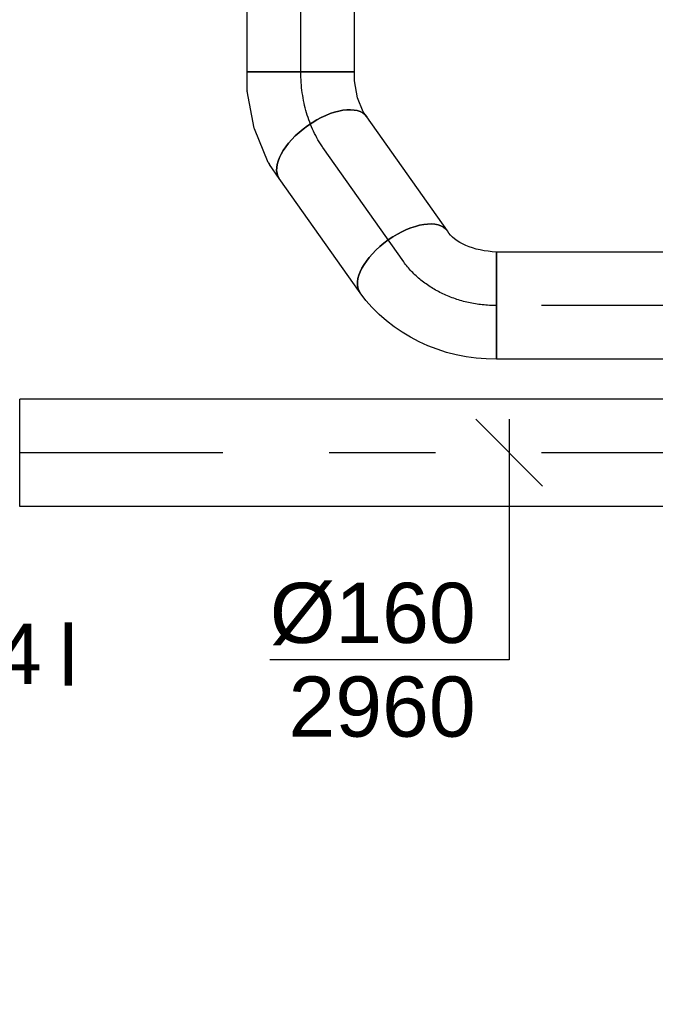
# Model space of a CAD drawing. Extents: x -238422 to 258194, y -34825 to 126331.
# Tile 174 of 239: x 19374 to 20324, y 13328 to 14799. Entities that reach past the tile are written whole.
import ezdxf
from ezdxf.enums import TextEntityAlignment as Align

# ---------------------------------------------------------------- set-up
doc = ezdxf.new("R2010")
doc.units = 0
doc.header["$LTSCALE"] = 50
doc.linetypes.add('CENTER2', pattern=[28.575000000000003, 19.05, -3.175, 3.175, -3.175])
doc.linetypes.add('STREEPJES', pattern=[0.1, 0.05, -0.05])
doc.layers.get('0').update_dxf_attribs({"linetype": 'CONTINUOUS'})
for name, color, linetype in [('EL6311--', 3, 'CONTINUOUS'), ('WL570---_TOEVOER', 3, 'CONTINUOUS'), ('WL570---_TOEVOER_HL', 8, 'CONTINUOUS'), ('WM570---_TOEVOER', 1, 'CONTINUOUS'), ('WM570---_TOEVOER_PR', 1, 'CONTINUOUS')]:
    doc.layers.add(name, color=color, linetype=linetype)
doc.styles.add('BURO-018', font='ARIAL.TTF', dxfattribs={"height": 90})

# ---------------------------------------------------------------- blocks, each defined once
blk = doc.blocks.new('E001611207146')
at = {"color": 0}
for p, q in [((-12.07, -1.46), (-12.07, 1.46)), ((-12.07, 1.46), (12.07, 1.46)), ((12.07, 1.46), (12.07, -1.46)), ((12.07, -1.46), (-12.07, -1.46))]:
    blk.add_line(p, q, dxfattribs=at)
at = {"color": 0, "linetype": 'Continuous', "style": 'BURO-018'}
for tag, p in [('E_GKAST', (0, 8)), ('E_GROEP', (0, 5)), ('E_SGROEP', (4.5, 5)), ('E_ARMCODE', (0, 0)), ('E_SLET', (4.5, -3))]:
    blk.add_attdef(tag, text='', height=1.8, dxfattribs=at).set_placement(p, align=Align.MIDDLE)
blk = doc.blocks.new('*U401')
at = {"color": 0, "ltscale": 10}
for p, q in [((3.637978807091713e-12, 79.99999999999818, -2960), (1732.326363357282, 79.99999999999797, -2960)), ((1732.326363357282, 79.99999999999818, -2960), (1732.326363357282, -80.00000000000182, -2960)), ((3.637978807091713e-12, -80.00000000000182, -2960), (1732.326363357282, -80.00000000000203, -2960))]:
    blk.add_line(p, q, dxfattribs=at)
at = {"layer": 'WL570---_TOEVOER_HL', "linetype": 'CENTER2'}
blk.add_line((3.637978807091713e-12, -1.818989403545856e-12, -2960), (1732.326363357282, -2.031138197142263e-12, -2960), dxfattribs=at)
at = {"layer": 'WM570---_TOEVOER_PR', "color": 1, "style": 'BURO-018'}
blk.add_attdef('POSNR', text='', height=90, dxfattribs=at).set_placement((0, 0), align=Align.MIDDLE)
blk = doc.blocks.new('*U402')
at = {"layer": 'WM570---_TOEVOER', "color": 0, "ltscale": 10}
for p, q in [((49.96738563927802, -50.00000000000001), (-49.96738563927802, 50.00000000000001)), ((0, 50), (0, -309.0912344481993)), ((0, -309.0912344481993), (-357.5716234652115, -309.0912344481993))]:
    blk.add_line(p, q, dxfattribs=at)
at = {"layer": 'WM570---_TOEVOER', "color": 0, "style": 'BURO-018'}
for s, p in [('%%c160', (-357.5716234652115, -284.0912344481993)), ('2960', (-329.699863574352, -424.0912344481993))]:
    blk.add_text(s, height=90, dxfattribs=at).set_placement(p)
blk = doc.blocks.new('*U403')
at = {"color": 0, "ltscale": 10}
for p, q in [((547.1606520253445, 110.0337214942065, -2960), (707.1606520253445, 88.96932188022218, -2960)), ((540.2500973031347, 93.3501665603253, -2960), (668.2819621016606, -4.892138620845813, -2960)), ((693.8998549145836, 39.47935331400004, -2960), (544.8035905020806, 101.237048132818, -2960)), ((3.637978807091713e-12, 79.99999999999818, -2960), (3.618384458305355e-12, -80.00000000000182, -2960)), ((28.4763020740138, 79.99999999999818, -2960), (28.47630207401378, -80.00000000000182, -2960)), ((85.42890622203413, 79.99999999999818, -2960), (85.42890622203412, -80.00000000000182, -2960)), ((142.3815103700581, 79.99999999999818, -2960), (142.3815103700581, -80.00000000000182, -2960)), ((199.3341145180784, 79.99999999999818, -2960), (199.3341145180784, -80.00000000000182, -2960)), ((256.2867186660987, 79.99999999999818, -2960), (256.2867186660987, -80.00000000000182, -2960)), ((313.2393228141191, 79.99999999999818, -2960), (313.2393228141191, -80.00000000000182, -2960)), ((370.1919269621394, 79.99999999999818, -2960), (370.1919269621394, -80.00000000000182, -2960)), ((427.1445311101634, 79.99999999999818, -2960), (427.1445311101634, -80.00000000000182, -2960)), ((484.0971352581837, 79.99999999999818, -2960), (484.0971352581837, -80.00000000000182, -2960)), ((538.1913301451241, -80.00000000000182, -2960), (517.1269305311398, 79.99999999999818, -2960)), ((525.9236038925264, 82.35706152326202, -2960), (587.6812987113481, -66.73920288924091, -2960)), ((632.0527906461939, -41.12131007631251, -2960), (533.8104854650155, 86.91055472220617, -2960))]:
    blk.add_line(p, q, dxfattribs=at)
at = {"color": 0, "ltscale": 10, "extrusion": (0, 0, -1)}
for centre, major_axis, ratio, start_param, end_param in [((626.7366484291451, 259.1196865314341, -2960), (-79.99198178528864, -1.132629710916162), 0.9652419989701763, 0, 3.141592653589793), ((627.1216886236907, 172.2722137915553, -2960), (-79.99990739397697, -0.1293193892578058), 0.3852419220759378, 0.0002278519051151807, 3.141820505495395)]:
    blk.add_ellipse(centre, major_axis=major_axis, ratio=ratio, start_param=start_param, end_param=end_param, dxfattribs=at)
at = {"color": 0, "ltscale": 10}
for centre, major_axis, ratio, start_param, end_param in [((626.809445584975, 253.9783868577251, -2960), (79.99576372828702, 0.8306353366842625), 0.930904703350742, 0.003514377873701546, 3.138078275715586), ((627.04640662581, 206.3681269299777, -2960), (79.99965271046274, 0.241178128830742), 0.6129470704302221, 0.0004945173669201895, 3.142087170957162), ((627.1606520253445, 134.2606877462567, -2960), (79.99999981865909, 0.04100165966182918), 0.1313867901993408, 6.733845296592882e-05, 3.141659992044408)]:
    blk.add_ellipse(centre, major_axis=major_axis, ratio=ratio, start_param=start_param, end_param=end_param, dxfattribs=at)
at = {"color": 0, "ltscale": 10, "extrusion": (0, 0, -0.9999999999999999)}
blk.add_ellipse((626.9399161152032, 234.234023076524, -2960), major_axis=(-79.99894034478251, -0.4171746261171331), ratio=0.7990456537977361, start_param=0.001113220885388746, end_param=3.142705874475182, dxfattribs=at)
at = {"layer": 'WM570---_TOEVOER_PR', "color": 1, "style": 'BURO-018'}
blk.add_attdef('POSNR', text='', height=90, dxfattribs=at).set_placement((0, 0), align=Align.MIDDLE)
blk = doc.blocks.new('*U410')
at = {"color": 0, "ltscale": 10}
for p, q in [((3.637978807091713e-12, 79.99999999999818, -2960), (1019.878253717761, 79.99999999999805, -2960)), ((1019.878253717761, 79.99999999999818, -2960), (1019.878253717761, -80.00000000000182, -2960)), ((3.637978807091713e-12, -80.00000000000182, -2960), (1019.878253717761, -80.00000000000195, -2960))]:
    blk.add_line(p, q, dxfattribs=at)
at = {"layer": 'WL570---_TOEVOER_HL', "linetype": 'CENTER2'}
blk.add_line((3.637978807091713e-12, -1.818989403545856e-12, -2960), (1019.878253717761, -1.943888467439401e-12, -2960), dxfattribs=at)
at = {"layer": 'WM570---_TOEVOER_PR', "color": 1, "style": 'BURO-018'}
blk.add_attdef('POSNR', text='', height=90, dxfattribs=at).set_placement((0, 0), align=Align.MIDDLE)
blk = doc.blocks.new('*U411')
at = {"color": 0, "ltscale": 10}
blk.add_line((-92.39999999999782, -80, -2959.999999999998), (-92.3999999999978, 80, -2959.999999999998), dxfattribs=at)
at = {"color": 0, "ltscale": 10, "extrusion": (1.232595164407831e-32, -1.282927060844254e-48, -1)}
blk.add_ellipse((-91.59102199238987, -142.3559199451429, -2959.999999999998), major_axis=(-243.2344085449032, -5.816322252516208), ratio=0.9138769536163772, start_param=1.589320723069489, end_param=2.580491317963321, dxfattribs=at)
at = {"color": 0, "ltscale": 10, "extrusion": (1.232595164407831e-32, -6.842277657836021e-49, -1)}
blk.add_ellipse((46.20000000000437, -65.33666658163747, -2959.999999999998), major_axis=(65.31972647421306, 46.18802153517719), ratio=0.5000000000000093, start_param=0, end_param=3.141592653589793, dxfattribs=at)
at = {"color": 0, "ltscale": 10, "extrusion": (1.232595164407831e-32, -1.539512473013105e-48, -1)}
blk.add_ellipse((-92.98676789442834, -119.361631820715, -2959.999999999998), major_axis=(-76.7742257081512, 4.157087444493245), ratio=0.511710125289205, start_param=1.550735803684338, end_param=2.83646851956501, dxfattribs=at)
at = {"layer": 'WL570---_TOEVOER_HL', "linetype": 'CENTER2', "extrusion": (1.232595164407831e-32, -1.509493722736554e-48, -1)}
blk.add_ellipse((-92.39999999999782, -130.6733331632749, -2959.999999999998), major_axis=(-160.0414946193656, 3.927311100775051e-13), ratio=0.8164965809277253, start_param=1.570796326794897, end_param=2.617993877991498, dxfattribs=at)
at = {"layer": 'WM570---_TOEVOER_PR', "color": 1, "style": 'BURO-018'}
blk.add_attdef('POSNR', text='', height=90, dxfattribs=at).set_placement((0, 0), align=Align.MIDDLE)
blk = doc.blocks.new('*U412')
at = {"color": 0, "ltscale": 10}
for p, q in [((-6.821210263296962e-13, 80, -2913.8), (208.9719299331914, 80.00000000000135, -2913.8)), ((-6.821210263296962e-13, -80, -2913.8), (208.9719299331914, -79.99999999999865, -2913.8))]:
    blk.add_line(p, q, dxfattribs=at)
blk.add_ellipse((-6.821210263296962e-13, 0, -2913.8), major_axis=(-5.151434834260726e-13, 80.00000000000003), ratio=0.5000000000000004, start_param=3.141592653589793, end_param=6.283185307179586, dxfattribs=at)
at = {"color": 0, "ltscale": 10, "extrusion": (1.547480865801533e-16, 2.655057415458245e-17, -1)}
blk.add_ellipse((208.9719299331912, 0, -2913.8), major_axis=(-5.151434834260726e-13, 80.00000000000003), ratio=0.5000000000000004, start_param=0, end_param=3.141592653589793, dxfattribs=at)
at = {"layer": 'WL570---_TOEVOER_HL', "linetype": 'CENTER2'}
blk.add_line((-6.821210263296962e-13, 0, -2913.8), (208.9719299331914, 1.334031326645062e-12, -2913.8), dxfattribs=at)
at = {"layer": 'WM570---_TOEVOER_PR', "color": 1, "style": 'BURO-018'}
blk.add_attdef('POSNR', text='', height=90, dxfattribs=at).set_placement((0, 0), align=Align.MIDDLE)
blk = doc.blocks.new('*U413')
at = {"color": 0, "ltscale": 10}
for p, q in [((-57.41748427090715, 79.99999999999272, -2759.999999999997), (-31.72067933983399, 79.99999999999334, -2759.999999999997)), ((-28.34965784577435, 79.61422982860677, -2759.999999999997), (24.56407147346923, 67.342931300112, -2759.999999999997)), ((24.56407147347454, 67.34293130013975, -2759.999999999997), (25.68199925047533, 66.96243883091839, -2759.999999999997)), ((25.68199925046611, 66.96243883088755, -2759.999999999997), (76.92386162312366, 43.57149174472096, -2759.999999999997)), ((77.03526296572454, 43.50743287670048, -2759.999999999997), (76.92386162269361, 43.57149174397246, -2759.999999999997)), ((77.0352629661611, 43.50743287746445, -2759.999999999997), (100.3217448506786, 27.04140362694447, -2759.999999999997)), ((100.3217448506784, 27.04140362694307, -2759.999999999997), (7.945701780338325, -103.5980493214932, -2759.999999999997)), ((-57.41748427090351, -80, -2759.999999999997), (-48.32304311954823, -79.99999999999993, -2759.999999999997)), ((-48.32304311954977, -80, -2759.999999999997), (-26.67024215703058, -85.02153199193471, -2759.999999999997)), ((-26.67024215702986, -85.02153199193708, -2759.999999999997), (-3.126550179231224, -95.76878487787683, -2759.999999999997)), ((-3.126550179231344, -95.76878487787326, -2759.999999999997), (7.945701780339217, -103.5980493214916, -2759.999999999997))]:
    blk.add_line(p, q, dxfattribs=at)
for centre, major_axis, ratio, start_param, end_param in [((-57.41748427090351, 0, -2759.999999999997), (-1.532107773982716e-12, 80.00000000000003), 0.4999999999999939, 3.141592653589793, 6.283185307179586), ((-39.16806924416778, 0, -2759.999999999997), (-9.143930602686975, -79.90349925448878), 0.4295971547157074, 3.092470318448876, 3.190714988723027)]:
    blk.add_ellipse(centre, major_axis=major_axis, ratio=ratio, start_param=start_param, end_param=end_param, dxfattribs=at)
at = {"layer": 'WL570---_TOEVOER_HL', "linetype": 'CENTER2', "extrusion": (-1.01175215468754e-16, -6.443231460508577e-17, -1)}
blk.add_ellipse((-11.21146118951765, -130.6903690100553, -2759.999999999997), major_axis=(130.6903690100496, -92.41204616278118), ratio=0.7071067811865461, start_param=3.926990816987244, end_param=4.712388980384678, dxfattribs=at)
at = {"layer": 'WM570---_TOEVOER_PR', "color": 1, "style": 'BURO-018'}
blk.add_attdef('POSNR', text='', height=90, dxfattribs=at).set_placement((0, 0), align=Align.MIDDLE)
blk = doc.blocks.new('*U416')
at = {"color": 0, "ltscale": 10}
for p, q in [((0, 80, -2760), (318.5661535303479, 79.99999999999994, -2760)), ((0, -80, -2760), (2.939152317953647e-14, 80, -2760)), ((698.566153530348, 80, -2760), (1009.607354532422, 79.99999999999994, -2760)), ((1009.607354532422, 80, -2760), (1009.607354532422, -80, -2760)), ((0, -80, -2760), (318.5661535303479, -80.00000000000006, -2760)), ((698.566153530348, -80, -2760), (1009.607354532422, -80.00000000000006, -2760))]:
    blk.add_line(p, q, dxfattribs=at)
at = {"color": 8, "linetype": 'STREEPJES', "ltscale": 10}
for p, q in [((338.5661535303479, 80, -2760), (678.566153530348, 80, -2760)), ((338.5661535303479, -80, -2760), (678.566153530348, -80, -2760))]:
    blk.add_line(p, q, dxfattribs=at)
at = {"layer": 'WL570---_TOEVOER_HL', "linetype": 'CENTER2'}
blk.add_line((0, 0, -2760), (1009.607354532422, -1.854618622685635e-13, -2760), dxfattribs=at)
at = {"layer": 'WM570---_TOEVOER_PR', "color": 1, "style": 'BURO-018'}
blk.add_attdef('POSNR', text='', height=90, dxfattribs=at).set_placement((0, 0), align=Align.MIDDLE)

msp = doc.modelspace()

# ---------------------------------------------------------------- block references
at = {"layer": 'EL6311--'}
ref = msp.add_blockref('E001611207146', (19223.51839341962, 13441.28425848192), dxfattribs=dict(at, xscale=50, yscale=50, zscale=50, rotation=90))
ref.add_attrib('E_ARMCODE', 'D', dxfattribs={"layer": '0', "color": 1, "linetype": 'Continuous', "height": 90, "style": 'BURO-018'}).set_placement((19223.51839341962, 13441.28425848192), align=Align.MIDDLE)
ref.add_attrib('E_SLET', 'l', dxfattribs={"layer": '0', "color": 1, "linetype": 'Continuous', "height": 90, "style": 'BURO-018'}).set_placement((19446.92777290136, 13851.64665399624), align=Align.MIDDLE)
ref.add_attrib('E_GROEP', '4', dxfattribs={"layer": '0', "color": 1, "linetype": 'Continuous', "height": 90, "style": 'BURO-018'}).set_placement((19372.53643420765, 13851.94483702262), align=Align.MIDDLE)
at = {"layer": 'WL570---_TOEVOER'}
for name, p, rotation in [('*U416', (19794.41823259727, 14721.28229512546, 2760), 90), ('*U413', (19794.41823259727, 14654.98229512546, 2760), 125.2643896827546), ('*U412', (19948.21823259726, 14437.47624923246, 2913.8), 125.2643896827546), ('*U411', (19994.41823259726, 14372.13958265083, 2959.999999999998), 180), ('*U410', (21106.69648631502, 14372.13958265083, 2960), 180), ('*U403', (19374.37012295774, 14152.22612754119, 2960), 180), ('*U401', (21106.69648631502, 14152.22612754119, 2960), 180)]:
    msp.add_blockref(name, p, dxfattribs=dict(at, rotation=rotation))
at = {"layer": 'WM570---_TOEVOER'}
msp.add_blockref('*U402', (20105.73503959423, 14152.22612754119, 2960), dxfattribs=at)

doc.saveas('drawing.dxf')
